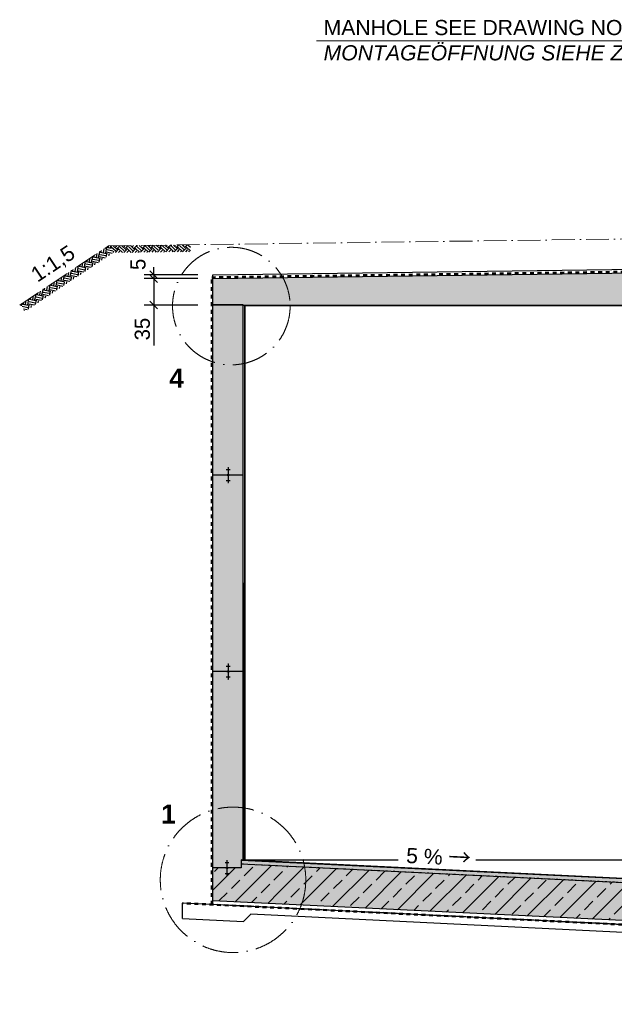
# Model space of a CAD drawing. Header units: millimetres. Extents: x -3395 to 5934498, y -177084 to 63013.
# Tile 19 of 256: x 22914 to 30760, y -68768 to -55770. Entities that reach past the tile are written whole.
import ezdxf

# ---------------------------------------------------------------- set-up
doc = ezdxf.new("R2010")
doc.units = ezdxf.units.MM
doc.linetypes.add('ACAD_ISO10W100', pattern=[18, 12, -3, 0, -3])
doc.linetypes.add('JIS_02_1.0', pattern=[2, 1, -1])
doc.layers.add('Bemaßung', color=7, linetype='Continuous', lineweight=9)
doc.layers.add('Beschriftung', color=7, linetype='Continuous', lineweight=9)
doc.styles.add('LBB3.5M1000', font='isocp.shx', dxfattribs={"height": 3.5})
doc.dimstyles.new('DIN', dxfattribs={"dimtxt": 2.5, "dimasz": 2.5, "dimexe": 1.25, "dimexo": 0.625, "dimtad": 1, "dimtih": 1, "dimdec": 4, "dimdsep": 46, "dimlunit": 6, "dimtxsty": 'Standard', "dimcen": 2.5, "dimadec": 0, "dimazin": 0, "dimtfac": 1, "dimtdec": 4, "dimtmove": 0, "dimatfit": 3, "dimfxl": 0, "dimtvp": 1, "dimtolj": 1, "dimtzin": 0, "dimarcsym": 0})
pattern_1 = [(45, (89579.98, 0), (-224.5064, 224.5064), []), (45, (89804.5, 0), (-224.5064, 224.5064), [158.75, -79.375])]

# ---------------------------------------------------------------- blocks, each defined once
blk = doc.blocks.new('_Oblique')
at = {"color": 0, "linetype": 'ByBlock', "lineweight": -2}
blk.add_line((-0.5, -0.5), (0.5, 0.5), dxfattribs=at)
blk = doc.blocks.new('*D146')
at = {"layer": 'Bemaßung', "color": 0, "lineweight": -2, "transparency": 16777216}
for p, q in [((25264, -59187), (24558, -59187)), ((24683, -59187), (24683, -59537)), ((25264, -59537), (24558, -59537)), ((24683, -59537), (24683, -60070))]:
    blk.add_line(p, q, dxfattribs=at)
at = {"layer": 'DEFPOINTS', "color": 0, "transparency": 16777216}
for p in [(24683, -59187), (25464, -59187), (25464, -59537)]:
    blk.add_point(p, dxfattribs=at)
at = {"layer": 'Bemaßung', "color": 0, "lineweight": -2, "transparency": 16777216, "xscale": 100, "yscale": 100, "zscale": 100}
for p, rotation in [((24683, -59187), 90), ((24683, -59537), 270)]:
    blk.add_blockref('_Oblique', p, dxfattribs=dict(at, rotation=rotation))
at = {"layer": 'Bemaßung', "color": 0, "transparency": 16777216, "insert": (24533, -59854), "char_height": 200, "attachment_point": 5, "rotation": 90}
blk.add_mtext('\\A1;35', dxfattribs=at)
blk = doc.blocks.new('*D147')
at = {"layer": 'Bemaßung', "color": 0, "lineweight": -2, "transparency": 16777216}
for p, q in [((25264, -59137), (24558, -59137)), ((24683, -59137), (24683, -59037)), ((24683, -59137), (24683, -59187)), ((25265, -59187), (24558, -59187)), ((24683, -59187), (24683, -59287))]:
    blk.add_line(p, q, dxfattribs=at)
at = {"layer": 'DEFPOINTS', "color": 0, "transparency": 16777216}
for p in [(25464, -59137), (24683, -59187), (25465, -59187)]:
    blk.add_point(p, dxfattribs=at)
at = {"layer": 'Bemaßung', "color": 0, "lineweight": -2, "transparency": 16777216, "xscale": 100, "yscale": 100, "zscale": 100}
for p, rotation in [((24683, -59137), 270), ((24683, -59187), 90)]:
    blk.add_blockref('_Oblique', p, dxfattribs=dict(at, rotation=rotation))
at = {"layer": 'Bemaßung', "color": 0, "transparency": 16777216, "insert": (24476, -59000), "char_height": 200, "attachment_point": 5, "rotation": 90}
blk.add_mtext('\\A1;5', dxfattribs=at)

msp = doc.modelspace()

# ---------------------------------------------------------------- hatches: boundary and pattern name
h = msp.add_hatch()
h.set_pattern_fill('EARTH', color=256, scale=12.5, angle=45.64495339, style=0)
h.set_pattern_definition([(46.4106, (17465.07, -58844), (-2.7633, 112.2192), [79.375, -79.375]), (46.4106, (17443.51, -58823.47), (-2.7633, 112.2192), [79.375, -79.375]), (46.4106, (17421.95, -58802.95), (-2.76326, 112.2192), [79.375, -79.375]), (136.4106, (17421.61, -58788.92), (-112.2192, -2.76326), [79.375, -79.375]), (136.4106, (17442.13, -58767.36), (-112.2192, -2.7633), [79.375, -79.375]), (136.4106, (17462.654, -58745.804), (-112.2192, -2.7633), [79.375, -79.375])])
h.paths.add_polyline_path([(24086.83392, -58755.50926), (24176.43471, -58845.11006), (25166.74697, -58831.87648), (25165.53385, -58741.09456)])
h = msp.add_hatch()
h.set_pattern_fill('EARTH', color=256, scale=12.5, angle=78.690067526, style=0)
h.set_pattern_definition([(78.69007, (-16611.32, -40758.4), (-62.26687, 93.40031), [79.375, -79.375]), (78.69007, (-16640.51, -40752.56), (-62.26687, 93.40031), [79.375, -79.375]), (78.69007, (-16669.7, -40746.72), (-62.26687, 93.40031), [79.375, -79.375]), (168.69007, (-16677.48, -40735.05), (-93.40031, -62.26687), [79.375, -79.375]), (168.69007, (-16671.644, -40705.86), (-93.40031, -62.26687), [79.375, -79.375]), (168.69007, (-16665.81, -40676.67), (-93.40031, -62.26687), [79.375, -79.375])])
h.paths.add_polyline_path([(24165.49824, -58834.17359), (24086.83392, -58755.50926), (22924.74611, -59530.23447), (22985.25713, -59621.001)])
at = {"lineweight": 13}
h = msp.add_hatch(dxfattribs=at)
h.set_pattern_fill('ANSI33', color=256, scale=50, style=0)
h.set_pattern_definition(pattern_1)
h.paths.add_polyline_path([(25864.44271, -59537.1047), (25464.44271, -59537.1047), (25464.44271, -67399.55177), (38777.45318, -68048.62068), (39444.33592, -68715.50343), (40789.44271, -68715.50343), (40789.44271, -68215.50343), (39651.44271, -68215.50343), (39651.44271, -67588.89587), (25835.44271, -66917.47716), (25835.44271, -66859.4047), (25864.4444, -66860.82003)])
h.paths.add_polyline_path([(25649.44271, -67042.4911), (25654.44271, -67042.4911), (25674.44271, -67038.9712), (25649.44271, -67038.9712)], flags=16)
h.paths.add_polyline_path([(25649.44271, -66892.46321), (25644.44271, -66892.46321), (25624.44271, -66895.98311), (25649.44271, -66895.98311)], flags=16)
h.paths.add_polyline_path([(25659.79524, -66967.47716, -1), (25639.09017, -66967.47716, -1)], flags=16)
h.paths.add_polyline_path([(38633.44271, -59277.1047), (38533.44271, -59277.1047), (38533.44271, -59267.1047), (38633.44271, -59267.1047), (38633.44271, -59037.1047), (36889.44271, -59037.1047), (36889.44271, -58937.1047), (36789.44271, -58937.1047), (36789.44271, -58957.27764), (36789.44271, -58967.27764, 1), (36789.44271, -58957.27764), (36689.44271, -58937.1047), (36689.44271, -59037.1047), (25464.44271, -59187.1047), (25464.44271, -59535.1047), (25883.44557, -59535.1047), (25883.44476, -59537.1047), (38533.44271, -59537.1047), (38533.44271, -59527.1047), (38633.44271, -59527.1047)])
h.paths.add_polyline_path([(54280.3855, -59162.59614), (44889.44271, -59037.1047), (44889.44271, -58937.1047), (44789.44271, -58937.1047), (44789.44271, -58967.27764, 1), (44789.44271, -58957.27764), (44689.44271, -58937.1047), (44689.44271, -59037.1047), (42945.44271, -59037.1047), (42945.44271, -59267.1047), (43045.44271, -59267.1047), (43045.44271, -59277.1047), (42945.44271, -59277.1047), (42945.44271, -59527.1047), (43045.44271, -59527.1047), (54280.3855, -59535.97276)])
h.paths.add_polyline_path([(56114.44271, -59187.1047), (54322.7855, -59163.16273), (54322.7855, -59537.1047), (55714.44271, -59537.1047), (55714.44271, -59535.1047), (56114.44271, -59535.1047)])
h.paths.add_polyline_path([(56114.44271, -59537.1047), (55714.44271, -59537.1047), (55714.44271, -66860.81995), (55743.44271, -66859.4047), (55743.44271, -66917.47716), (41927.44271, -67588.89587), (41927.44271, -68215.50343), (40789.44271, -68215.50343), (40789.44271, -68715.50343), (42134.54949, -68715.50343), (42801.43223, -68048.62068), (56114.44271, -67399.55177)])
h.paths.add_polyline_path([(55934.44271, -66881.90349), (55929.44271, -66881.90349), (55929.44271, -66885.4234), (55934.44271, -66885.4234)], flags=16)
h.paths.add_polyline_path([(55934.44271, -66892.46321), (55934.44271, -66888.9433), (55924.44271, -66888.9433), (55914.44271, -66892.46321)], flags=16)
h.paths.add_polyline_path([(55929.44271, -67042.4911), (55934.44271, -67042.4911), (55954.44271, -67038.9712), (55929.44271, -67038.9712)], flags=16)
h.paths.add_polyline_path([(55939.79524, -66967.47716, -1), (55919.09017, -66967.47716, -1)], flags=16)
h.paths.add_polyline_path([(54320.7855, -59163.13601), (54301.5855, -59162.87944), (54301.5855, -59537.1047), (54320.7855, -59537.1047)])
h.paths.add_polyline_path([(54301.5855, -59162.87944), (54282.3855, -59162.62287), (54282.3855, -59537.1047), (54301.5855, -59537.1047)])
h = msp.add_hatch(dxfattribs=at)
h.set_pattern_fill('ANSI33', color=256, scale=50, style=0)
h.set_pattern_definition(pattern_1)
h.paths.add_polyline_path([(26350.39223, -67124.42724, 0.0595942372), (26328.50436, -66941.43856), (25835.44271, -66917.47716), (25835.44271, -66967.47716), (25659.79524, -66967.47716, -1), (25639.09017, -66967.47716), (25464.44271, -66967.47716), (25464.44271, -67399.55177), (26283.54323, -67439.48659, 0.1049216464)])
h.paths.add_polyline_path([(25674.44271, -67038.9712), (25649.44271, -67038.9712), (25649.44271, -67042.4911), (25654.44271, -67042.4911)], flags=16)
h = msp.add_hatch(dxfattribs=at)
h.set_pattern_fill('ANSI33', color=256, scale=50, style=0)
h.set_pattern_definition(pattern_1)
h.paths.add_polyline_path([(26328.50436, -66941.43856, -0.0595942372), (26350.39223, -67124.42724, -0.1049216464), (26283.54323, -67439.48659), (38777.45318, -68048.62068), (39444.33592, -68715.50343), (40789.44271, -68715.50343), (40789.44271, -68215.50343), (39651.44271, -68215.50343), (39651.44271, -67588.89587)])
at = {"layer": 'Bemaßung', "lineweight": 9}
h = msp.add_hatch(dxfattribs=at)
h.set_pattern_fill('ANSI36', color=256, scale=3)
h.paths.add_polyline_path([(26364.24806, -66893.22077, -0.0169272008), (26378.19264, -66943.85327), (38825.96424, -67548.77994, -0.0297046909), (38910.37985, -67505.48095)])
h.paths.add_polyline_path([(26364.24806, -66893.22077), (25835.44271, -66867.41469), (25835.44271, -66917.47716), (26378.19264, -66943.85327, 0.0169272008)])
h.paths.add_polyline_path([(38910.37985, -67505.48095, 0.0297046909), (38825.96424, -67548.77994), (39651.44271, -67588.89587), (39651.44271, -67541.64534)])

# ---------------------------------------------------------------- linework, layer by layer
at = {"linetype": 'ACAD_ISO10W100', "lineweight": 13, "ltscale": 25}
for p, q in [((24086.83392, -58755.50926), (36689.44271, -58587.10024)), ((22914.44271, -59537.1034), (24086.83392, -58755.50926))]:
    msp.add_line(p, q, dxfattribs=at)
for p, q in [((25464.44271, -59137.10024), (36689.44271, -58987.10024)), ((25464.44271, -59187.1047), (36689.44271, -59037.1047)), ((25464.44271, -67453.55706), (25464.44271, -59137.10024)), ((25864.44271, -59535.1047), (25464.44271, -59535.1047)), ((25864.44271, -59537.1047), (25464.44271, -59537.1047)), ((25864.44271, -59535.1047), (25864.44271, -59537.1047)), ((25864.4444, -66860.82003), (25864.44271, -59537.1047)), ((25864.44271, -59537.1047), (55714.44271, -59537.1047)), ((25880.44291, -66861.60079), (25883.44476, -59537.1047)), ((25889.44586, -66862.04015), (25889.44271, -59542.1047)), ((25889.44271, -59542.1047), (55689.44271, -59542.1047)), ((25639.44271, -61709.06845), (25689.44271, -61709.06845)), ((25659.44271, -61680.90921), (25669.44271, -61680.90921)), ((25659.44271, -61684.42911), (25669.44271, -61684.42911)), ((25659.44271, -61687.94902), (25669.44271, -61687.94902)), ((25659.44271, -61691.46892), (25669.44271, -61691.46892)), ((25659.44271, -61694.98883), (25669.44271, -61694.98883)), ((25659.44271, -61698.50873), (25669.44271, -61698.50873)), ((25659.44271, -61702.02864), (25669.44271, -61702.02864)), ((25659.44271, -61705.54854), (25669.44271, -61705.54854)), ((25664.44271, -61680.56249), (25664.44271, -61770.20996)), ((25654.09017, -61780.56249), (25464.44271, -61780.56249)), ((25639.44271, -61852.05653), (25689.44271, -61852.05653)), ((25659.44271, -61855.57644), (25669.44271, -61855.57644)), ((25659.44271, -61859.09634), (25669.44271, -61859.09634)), ((25659.44271, -61862.61625), (25669.44271, -61862.61625)), ((25659.44271, -61866.13615), (25669.44271, -61866.13615)), ((25664.44271, -61790.91502), (25664.44271, -61880.56249)), ((25864.44271, -61780.56249), (25674.79524, -61780.56249)), ((25659.44271, -61869.65606), (25669.44271, -61869.65606)), ((25659.44271, -61873.17596), (25669.44271, -61873.17596)), ((25659.44271, -61876.69586), (25669.44271, -61876.69586)), ((25659.44271, -61880.21577), (25669.44271, -61880.21577)), ((25639.44271, -64302.52578), (25689.44271, -64302.52578)), ((25659.44271, -64274.36654), (25669.44271, -64274.36654)), ((25659.44271, -64277.88645), (25669.44271, -64277.88645)), ((25659.44271, -64281.40635), (25669.44271, -64281.40635)), ((25659.44271, -64284.92626), (25669.44271, -64284.92626)), ((25659.44271, -64288.44616), (25669.44271, -64288.44616)), ((25659.44271, -64291.96607), (25669.44271, -64291.96607)), ((25659.44271, -64295.48597), (25669.44271, -64295.48597)), ((25659.44271, -64299.00588), (25669.44271, -64299.00588)), ((25664.44271, -64274.01982), (25664.44271, -64363.66729)), ((25654.09017, -64374.01982), (25464.44271, -64374.01982)), ((25639.44271, -64445.51386), (25689.44271, -64445.51386)), ((25659.44271, -64449.03377), (25669.44271, -64449.03377)), ((25659.44271, -64452.55367), (25669.44271, -64452.55367)), ((25659.44271, -64456.07358), (25669.44271, -64456.07358)), ((25659.44271, -64459.59348), (25669.44271, -64459.59348)), ((25659.44271, -64463.11339), (25669.44271, -64463.11339)), ((25659.44271, -64466.63329), (25669.44271, -64466.63329)), ((25664.44271, -64384.37235), (25664.44271, -64474.01982)), ((25864.44271, -64374.01982), (25674.79524, -64374.01982)), ((25659.44271, -64470.1532), (25669.44271, -64470.1532)), ((25659.44271, -64473.6731), (25669.44271, -64473.6731)), ((25624.44271, -66895.98311), (25674.44271, -66895.98311)), ((25644.44271, -66867.82388), (25654.44271, -66867.82388)), ((25644.44271, -66871.34378), (25654.44271, -66871.34378)), ((25644.44271, -66874.86369), (25654.44271, -66874.86369)), ((25644.44271, -66878.38359), (25654.44271, -66878.38359)), ((25644.44271, -66881.90349), (25654.44271, -66881.90349)), ((25644.44271, -66885.4234), (25654.44271, -66885.4234)), ((25644.44271, -66888.9433), (25654.44271, -66888.9433)), ((25644.44271, -66892.46321), (25654.44271, -66892.46321)), ((25649.44271, -66867.47716), (25649.44271, -66957.12462)), ((25835.44271, -66859.4047), (25835.44271, -66967.47716)), ((39689.44271, -67535.50343), (25835.44271, -66859.4047)), ((39689.44271, -67543.49977), (25835.44271, -66867.41469)), ((39651.44271, -67588.89587), (25835.44271, -66917.47716)), ((25889.44586, -66862.04015), (27908.05914, -66862.04013)), ((28935.05721, -66862.04013), (31451.19736, -66862.04012)), ((25639.09017, -66967.47716), (25464.44271, -66967.47716)), ((25624.44271, -67038.9712), (25674.44271, -67038.9712)), ((25644.44271, -67042.4911), (25654.44271, -67042.4911)), ((25644.44271, -67046.01101), (25654.44271, -67046.01101)), ((25644.44271, -67049.53091), (25654.44271, -67049.53091)), ((25644.44271, -67053.05082), (25654.44271, -67053.05082)), ((25644.44271, -67056.57072), (25654.44271, -67056.57072)), ((25644.44271, -67060.09063), (25654.44271, -67060.09063)), ((25644.44271, -67063.61053), (25654.44271, -67063.61053)), ((25644.44271, -67067.13044), (25654.44271, -67067.13044)), ((25649.44271, -66977.82969), (25649.44271, -67067.47716)), ((25835.44271, -66967.47716), (25659.79524, -66967.47716)), ((38753.9776, -68101.51263), (25062.48523, -67433.95889)), ((25062.48523, -67634.08382), (25062.48523, -67433.95889)), ((38777.45318, -68048.62068), (25464.44271, -67399.55177)), ((38755.71971, -68097.59789), (25464.44271, -67449.61423)), ((25866.40018, -67674.27956), (25962.70734, -67577.97241)), ((38710.51058, -68199.46697), (25962.70734, -67577.97241)), ((25062.48523, -67634.08382), (25866.40018, -67674.27956))]:
    msp.add_line(p, q)
at = {"linetype": 'JIS_02_1.0', "lineweight": 50, "ltscale": 50}
for p, q in [((25448.33046, -59170.99246), (36673.11517, -59020.9939)), ((25448.33046, -67450.8001), (25448.33046, -59170.99246))]:
    msp.add_line(p, q, dxfattribs=at)
at = {"linetype": 'JIS_02_1.0', "lineweight": 18, "ltscale": 25}
msp.add_line((39651.63687, -67584.90058), (25835.44271, -66913.47243), dxfattribs=at)
at = {"linetype": 'JIS_02_1.0', "lineweight": 50, "ltscale": 50}
msp.add_lwpolyline([(56516.40018, -67431.98747), (42824.03676, -68099.55526), (42156.08859, -68767.50343), (39422.79682, -68767.50343), (38754.84865, -68099.55526), (25062.48523, -67431.92532)], dxfattribs=at)
at = {"linetype": 'ACAD_ISO10W100', "lineweight": 18, "ltscale": 40}
for centre, radius in [((25706.93644, -59550.31127), 775.86185), ((25729.19743, -67124.42724), 959.81672)]:
    msp.add_circle(centre, radius, dxfattribs=at)
for centre in [(25664.44271, -61780.56249), (25664.44271, -64374.01982), (25649.44271, -66967.47716)]:
    msp.add_circle(centre, 10.35253)
at = {"layer": 'Beschriftung', "lineweight": 13}
msp.add_line((26832.06068, -56049.56974), (33989.31558, -56049.56974), dxfattribs=at)

# ---------------------------------------------------------------- texts
at = {"char_height": 200, "attachment_point": 1, "style": 'LBB3.5M1000'}
for s, insert, width, rotation in [('{\\fArial|b0|i0|c0|p34;1:1,5}', (23037.62386, -59076.38357), 340.570193, 33.690067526), ('{\\fArial|b0|i0|c0|p34;\\C256;5 % \\fSimSun|b0|i0|c134|p2;\\H1.0833x;→}', (28020.04872, -66684.62973), 876.3880745, 357.206085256)]:
    msp.add_mtext(s, dxfattribs=dict(at, insert=insert, width=width, rotation=rotation))
at = {"layer": 'Beschriftung', "attachment_point": 1, "style": 'LBB3.5M1000'}
for s, insert, char_height, width in [('{\\fArial|b0|i0|c0|p34;\\C256;MANHOLE SEE DRAWING NO. C-1.4\\P\\fArial|b0|i1|c0|p34;MONTAGEÖFFNUNG SIEHE ZEICHNUNG NR. C-1.4}', (26924.5744, -55773.35981), 200, 6779.5439945), ('{\\fArial|b1|i0|c0|p34;4}', (24887.08805, -60377.21565), 250, 335.8461916), ('{\\fArial|b1|i0|c0|p34;1}', (24780.08101, -66130.97509), 250, 335.8461916)]:
    msp.add_mtext(s, dxfattribs=dict(at, insert=insert, char_height=char_height, width=width))

# ---------------------------------------------------------------- dimensions: what is measured, and where the dimension line sits
at = {"layer": 'Bemaßung'}
for base, p1, p2, text, override, picture, middle in [((24683.07372, -59187.09577), (25464.44271, -59137.10024), (25465.1108, -59187.09577), '5', {"dimscale": 100, "dimtxt": 2, "dimasz": 1, "dimexo": 2, "dimgap": 0.5, "dimtih": 0, "dimdec": 2, "dimblk1": 'Oblique', "dimblk2": 'Oblique', "dimsah": 1, "dimtmove": 2}, '*D147', (24476.04233, -59000.00489)), ((24683.07372, -59187.1047), (25464.44271, -59537.1047), (25464.44271, -59187.1047), '35', {"dimscale": 100, "dimtxt": 2, "dimasz": 1, "dimexo": 2, "dimgap": 0.5, "dimtih": 0, "dimdec": 2, "dimblk1": 'Oblique', "dimblk2": 'Oblique', "dimsah": 1}, '*D146', (24683.07372, -59853.77137))]:
    dim = msp.add_linear_dim(base=base, p1=p1, p2=p2, angle=90, text=text, dimstyle='DIN', override=override, dxfattribs=at)
    dim.commit()
    dim.dimension.update_dxf_attribs({"geometry": picture, "text_midpoint": middle, "dimtype": 160})

doc.saveas('drawing.dxf')
